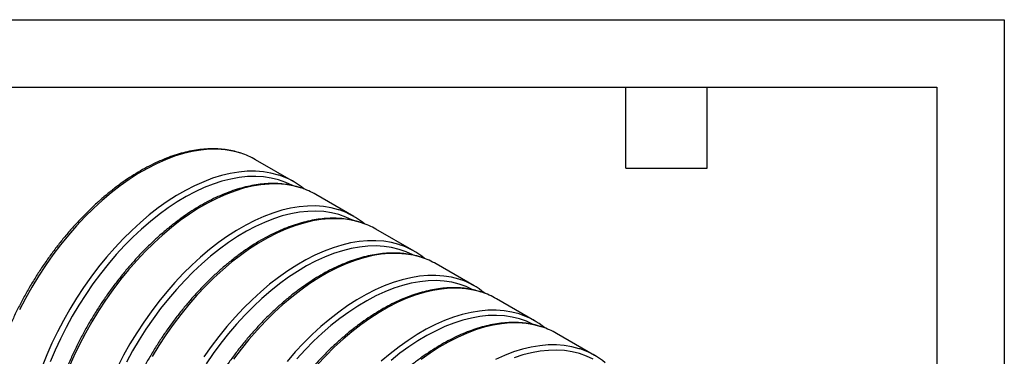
# Model space of a CAD drawing. Header units: millimetres. Extents: x 0 to 140, y 0 to 108.
# Tile 6 of 6: x 93 to 140, y 92 to 108. Entities that reach past the tile are written whole.
import ezdxf

# ---------------------------------------------------------------- set-up
doc = ezdxf.new("R2010")
doc.units = ezdxf.units.MM
doc.header["$LTSCALE"] = 0.5
doc.layers.add('TEXT', color=140, linetype='Continuous', lineweight=25)

msp = doc.modelspace()

# ---------------------------------------------------------------- linework, layer by layer
at = {"color": 7, "linetype": 'Continuous'}
for p, q in [((0.001, 107.951), (139.701, 107.951)), ((139.701, 107.951), (139.701, 0.001))]:
    msp.add_line(p, q, dxfattribs=at)
for p, q in [((106.31, 100.335), (104.518, 101.369)), ((109.138, 98.702), (107.347, 99.736)), ((111.966, 97.07), (110.175, 98.104)), ((114.795, 95.437), (113.003, 96.471)), ((117.623, 93.804), (115.832, 94.838)), ((120.451, 92.171), (118.66, 93.205))]:
    msp.add_line(p, q)
at = {"flags": 128}
for points in [[(103.832, 101.674), (103.796, 101.686), (103.449, 101.776), (103.089, 101.836), (102.716, 101.863), (102.332, 101.86), (101.938, 101.825), (101.535, 101.758), (101.124, 101.66), (100.707, 101.531), (100.285, 101.372), (99.86, 101.183), (99.433, 100.964), (99.005, 100.717), (98.577, 100.442), (98.152, 100.141), (97.73, 99.813), (97.313, 99.46), (96.902, 99.084), (96.499, 98.685), (96.105, 98.265), (95.721, 97.825), (95.348, 97.367), (94.988, 96.892), (94.642, 96.401), (94.31, 95.897), (93.995, 95.381), (93.697, 94.854), (93.416, 94.318)], [(105.623, 100.64), (105.587, 100.651), (105.241, 100.742), (104.881, 100.801), (104.508, 100.829), (104.124, 100.826), (103.729, 100.79), (103.326, 100.724), (102.916, 100.626), (102.499, 100.497), (102.077, 100.338), (101.651, 100.149), (101.224, 99.93), (100.796, 99.683), (100.369, 99.408), (99.943, 99.106), (99.522, 98.779), (99.105, 98.426), (98.694, 98.05), (98.291, 97.651), (97.896, 97.231), (97.512, 96.791), (97.139, 96.333), (96.779, 95.857), (96.433, 95.367), (96.102, 94.863), (95.786, 94.346), (95.488, 93.82), (95.208, 93.284), (94.946, 92.742), (94.705, 92.194), (94.484, 91.643)], [(106.256, 100.153), (106.246, 100.158), (105.931, 100.305), (105.6, 100.421), (105.254, 100.507), (104.895, 100.561), (104.523, 100.583), (104.141, 100.574), (103.748, 100.533), (103.346, 100.461), (102.938, 100.357), (102.523, 100.223), (102.104, 100.058), (101.681, 99.864), (101.257, 99.64), (100.833, 99.388), (100.409, 99.108), (99.988, 98.802), (99.571, 98.47), (99.159, 98.113), (98.754, 97.733), (98.357, 97.331), (97.969, 96.908), (97.591, 96.466), (97.225, 96.005), (96.873, 95.529), (96.534, 95.037), (96.211, 94.533), (95.905, 94.016), (95.616, 93.491), (95.345, 92.957), (95.093, 92.416), (94.862, 91.872)], [(106.66, 100.041), (106.624, 100.053), (106.278, 100.143), (105.918, 100.203), (105.545, 100.231), (105.161, 100.227), (104.766, 100.192), (104.363, 100.125), (103.952, 100.027), (103.535, 99.899), (103.114, 99.739), (102.688, 99.55), (102.261, 99.332), (101.833, 99.085), (101.406, 98.81), (100.98, 98.508), (100.558, 98.18), (100.142, 97.827), (99.731, 97.451), (99.328, 97.052), (98.933, 96.632), (98.549, 96.192), (98.176, 95.734), (97.816, 95.259), (97.47, 94.768), (97.139, 94.264), (96.823, 93.748), (96.525, 93.221), (96.245, 92.686), (95.983, 92.143), (95.742, 91.596)], [(108.451, 99.007), (108.415, 99.019), (108.069, 99.109), (107.709, 99.169), (107.336, 99.196), (106.952, 99.193), (106.558, 99.158), (106.155, 99.091), (105.744, 98.993), (105.327, 98.864), (104.905, 98.705), (104.48, 98.516), (104.052, 98.298), (103.624, 98.05), (103.197, 97.775), (102.772, 97.474), (102.35, 97.146), (101.933, 96.793), (101.522, 96.417), (101.119, 96.018), (100.725, 95.598), (100.341, 95.158), (99.968, 94.7), (99.608, 94.225), (99.261, 93.734), (98.93, 93.23), (98.615, 92.714), (98.316, 92.187), (98.036, 91.651)], [(109.084, 98.52), (109.074, 98.526), (108.759, 98.672), (108.428, 98.789), (108.083, 98.874), (107.724, 98.928), (107.352, 98.95), (106.969, 98.941), (106.576, 98.9), (106.175, 98.828), (105.766, 98.725), (105.351, 98.59), (104.932, 98.426), (104.51, 98.231), (104.085, 98.008), (103.661, 97.755), (103.237, 97.476), (102.816, 97.169), (102.399, 96.837), (101.987, 96.48), (101.582, 96.1), (101.185, 95.698), (100.797, 95.275), (100.419, 94.833), (100.054, 94.373), (99.701, 93.896), (99.363, 93.404), (99.04, 92.9), (98.733, 92.384), (98.444, 91.858)], [(109.488, 98.409), (109.452, 98.42), (109.106, 98.511), (108.746, 98.57), (108.373, 98.598), (107.989, 98.594), (107.595, 98.559), (107.192, 98.492), (106.781, 98.395), (106.364, 98.266), (105.942, 98.107), (105.517, 97.917), (105.089, 97.699), (104.661, 97.452), (104.234, 97.177), (103.809, 96.875), (103.387, 96.547), (102.97, 96.195), (102.559, 95.818), (102.156, 95.419), (101.762, 94.999), (101.378, 94.559), (101.005, 94.101), (100.645, 93.626), (100.298, 93.135), (99.967, 92.631), (99.652, 92.115)], [(111.28, 97.374), (111.244, 97.386), (110.897, 97.476), (110.537, 97.536), (110.165, 97.564), (109.78, 97.56), (109.386, 97.525), (108.983, 97.458), (108.572, 97.36), (108.155, 97.232), (107.733, 97.072), (107.308, 96.883), (106.881, 96.665), (106.453, 96.418), (106.025, 96.143), (105.6, 95.841), (105.178, 95.513), (104.761, 95.16), (104.351, 94.784), (103.947, 94.385), (103.553, 93.965), (103.169, 93.525), (102.796, 93.067), (102.436, 92.592), (102.09, 92.101)], [(111.913, 96.887), (111.903, 96.893), (111.588, 97.04), (111.257, 97.156), (110.911, 97.241), (110.552, 97.295), (110.18, 97.317), (109.797, 97.308), (109.404, 97.267), (109.003, 97.195), (108.594, 97.092), (108.18, 96.957), (107.76, 96.793), (107.338, 96.598), (106.914, 96.375), (106.489, 96.123), (106.066, 95.843), (105.645, 95.536), (105.228, 95.204), (104.816, 94.848), (104.411, 94.468), (104.013, 94.065), (103.625, 93.642), (103.248, 93.2), (102.882, 92.74), (102.53, 92.263), (102.191, 91.772)], [(112.317, 96.776), (112.281, 96.787), (111.934, 96.878), (111.574, 96.937), (111.202, 96.965), (110.817, 96.961), (110.423, 96.926), (110.02, 96.86), (109.609, 96.762), (109.192, 96.633), (108.77, 96.474), (108.345, 96.285), (107.918, 96.066), (107.49, 95.819), (107.062, 95.544), (106.637, 95.242), (106.215, 94.914), (105.798, 94.562), (105.388, 94.185), (104.984, 93.787), (104.59, 93.366), (104.206, 92.927), (103.833, 92.468), (103.473, 91.993)], [(114.108, 95.742), (114.072, 95.753), (113.726, 95.844), (113.366, 95.903), (112.993, 95.931), (112.609, 95.927), (112.215, 95.892), (111.811, 95.825), (111.401, 95.728), (110.984, 95.599), (110.562, 95.44), (110.137, 95.25), (109.709, 95.032), (109.281, 94.785), (108.854, 94.51), (108.428, 94.208), (108.007, 93.88), (107.59, 93.528), (107.179, 93.151), (106.776, 92.752), (106.381, 92.332), (105.997, 91.892)], [(114.741, 95.255), (114.731, 95.26), (114.416, 95.407), (114.085, 95.523), (113.74, 95.608), (113.38, 95.662), (113.009, 95.685), (112.626, 95.675), (112.233, 95.635), (111.831, 95.562), (111.423, 95.459), (111.008, 95.325), (110.589, 95.16), (110.166, 94.966), (109.742, 94.742), (109.318, 94.49), (108.894, 94.21), (108.473, 93.904), (108.056, 93.571), (107.644, 93.215), (107.239, 92.835), (106.842, 92.433), (106.454, 92.01)], [(115.145, 95.143), (115.109, 95.154), (114.763, 95.245), (114.403, 95.304), (114.03, 95.332), (113.646, 95.329), (113.251, 95.293), (112.848, 95.227), (112.438, 95.129), (112.021, 95), (111.599, 94.841), (111.173, 94.652), (110.746, 94.433), (110.318, 94.186), (109.891, 93.911), (109.465, 93.609), (109.044, 93.282), (108.627, 92.929), (108.216, 92.553), (107.813, 92.154), (107.418, 91.734)], [(116.937, 94.109), (116.901, 94.12), (116.554, 94.211), (116.194, 94.27), (115.821, 94.298), (115.437, 94.294), (115.043, 94.259), (114.64, 94.193), (114.229, 94.095), (113.812, 93.966), (113.39, 93.807), (112.965, 93.618), (112.538, 93.399), (112.109, 93.152), (111.682, 92.877), (111.257, 92.575), (110.835, 92.247), (110.418, 91.895)], [(117.569, 93.622), (117.559, 93.627), (117.244, 93.774), (116.914, 93.89), (116.568, 93.976), (116.209, 94.029), (115.837, 94.052), (115.454, 94.043), (115.061, 94.002), (114.66, 93.93), (114.251, 93.826), (113.836, 93.692), (113.417, 93.527), (112.995, 93.333), (112.571, 93.109), (112.146, 92.857), (111.723, 92.577), (111.302, 92.271), (110.884, 91.939)], [(117.973, 93.51), (117.937, 93.522), (117.591, 93.612), (117.231, 93.672), (116.858, 93.7), (116.474, 93.696), (116.08, 93.661), (115.677, 93.594), (115.266, 93.496), (114.849, 93.367), (114.427, 93.208), (114.002, 93.019), (113.574, 92.801), (113.146, 92.553), (112.719, 92.279), (112.294, 91.977)], [(119.765, 92.476), (119.729, 92.487), (119.383, 92.578), (119.022, 92.637), (118.65, 92.665), (118.266, 92.662), (117.871, 92.627), (117.468, 92.56), (117.057, 92.462), (116.64, 92.333), (116.219, 92.174), (115.793, 91.985)], [(120.388, 91.994), (120.073, 92.141), (119.742, 92.258), (119.396, 92.343), (119.037, 92.397), (118.665, 92.419), (118.282, 92.41), (117.89, 92.369), (117.488, 92.297), (117.079, 92.193), (116.665, 92.059)]]:
    msp.add_lwpolyline(points, dxfattribs=at)
for centre, radius, start, end in [((102.733, 98.273), 3.574, 60.0263, 72.0914), ((104.529, 97.251), 3.561, 50.3178, 72.1075), ((105.561, 96.64), 3.574, 60.0263, 72.0914), ((107.357, 95.619), 3.561, 50.3178, 72.1075), ((108.389, 95.008), 3.574, 60.0263, 72.0914), ((110.186, 93.986), 3.561, 50.3178, 72.1075), ((111.218, 93.375), 3.574, 60.0263, 72.0914), ((113.014, 92.353), 3.561, 50.3178, 72.1075), ((114.046, 91.742), 3.574, 60.0263, 72.0914), ((115.843, 90.72), 3.561, 50.3178, 72.1075), ((116.874, 90.109), 3.574, 60.0263, 72.0914), ((118.671, 89.088), 3.561, 50.3178, 72.1075)]:
    msp.add_arc(centre, radius, start, end)
for points, knots in [([(103.812, 101.68), (103.743, 101.703), (103.566, 101.761), (103.267, 101.823), (102.917, 101.87), (102.556, 101.888), (102.185, 101.877), (101.806, 101.838), (101.419, 101.771), (101.025, 101.676), (100.626, 101.553), (100.223, 101.402), (99.817, 101.224), (99.41, 101.02), (99.002, 100.79), (98.595, 100.536), (98.191, 100.256), (97.789, 99.954), (97.392, 99.629), (97, 99.282), (96.614, 98.915), (96.236, 98.528), (95.867, 98.123), (95.508, 97.701), (95.16, 97.263), (94.823, 96.811), (94.499, 96.345), (94.188, 95.867), (93.892, 95.378), (93.612, 94.881), (93.347, 94.375), (93.1, 93.864), (92.87, 93.347), (92.659, 92.827), (92.466, 92.305), (92.293, 91.783), (92.14, 91.262), (92.008, 90.743), (91.896, 90.229), (91.806, 89.72), (91.737, 89.218), (91.69, 88.724), (91.665, 88.24), (91.663, 87.768), (91.682, 87.308), (91.723, 86.862), (91.787, 86.431), (91.873, 86.017), (91.98, 85.621), (92.109, 85.244), (92.259, 84.887), (92.43, 84.552), (92.621, 84.239), (92.831, 83.949), (93.061, 83.686), (93.229, 83.514), (93.324, 83.437), (93.331, 83.432)], [0, 0, 0, 0, 0.011715, 0.030059, 0.048443, 0.066874, 0.085356, 0.103885, 0.122456, 0.141061, 0.159693, 0.178344, 0.197009, 0.21568, 0.234356, 0.25303, 0.271703, 0.290372, 0.309036, 0.327696, 0.346352, 0.365003, 0.383651, 0.402294, 0.420935, 0.439573, 0.458209, 0.476844, 0.495478, 0.514112, 0.532746, 0.551381, 0.570017, 0.588656, 0.607297, 0.625941, 0.644589, 0.663241, 0.681898, 0.700561, 0.719229, 0.737902, 0.756581, 0.775265, 0.793953, 0.812643, 0.831333, 0.850017, 0.868692, 0.88735, 0.905984, 0.924587, 0.943149, 0.961664, 0.980127, 0.998538, 1, 1, 1, 1]), ([(106.64, 100.047), (106.571, 100.07), (106.394, 100.128), (106.095, 100.19), (105.745, 100.237), (105.384, 100.255), (105.014, 100.244), (104.634, 100.206), (104.247, 100.138), (103.853, 100.043), (103.454, 99.92), (103.051, 99.769), (102.646, 99.592), (102.238, 99.388), (101.831, 99.158), (101.424, 98.903), (101.019, 98.624), (100.617, 98.321), (100.22, 97.996), (99.828, 97.649), (99.443, 97.282), (99.065, 96.895), (98.696, 96.491), (98.336, 96.068), (97.988, 95.631), (97.651, 95.178), (97.327, 94.712), (97.016, 94.234), (96.721, 93.746), (96.44, 93.248), (96.176, 92.743), (95.928, 92.231), (95.698, 91.714), (95.487, 91.194), (95.295, 90.672), (95.122, 90.15), (94.969, 89.629), (94.836, 89.11), (94.725, 88.596), (94.634, 88.087), (94.566, 87.585), (94.519, 87.091), (94.494, 86.608), (94.491, 86.135), (94.51, 85.675), (94.552, 85.229), (94.615, 84.799), (94.701, 84.385), (94.808, 83.988), (94.937, 83.611), (95.087, 83.254), (95.258, 82.919), (95.449, 82.606), (95.659, 82.316), (95.89, 82.053), (96.057, 81.881), (96.152, 81.805), (96.159, 81.799)], [0, 0, 0, 0, 0.011715, 0.030059, 0.048443, 0.066874, 0.085356, 0.103885, 0.122456, 0.141061, 0.159693, 0.178344, 0.197009, 0.21568, 0.234356, 0.25303, 0.271703, 0.290372, 0.309036, 0.327696, 0.346352, 0.365003, 0.383651, 0.402294, 0.420935, 0.439573, 0.458209, 0.476844, 0.495478, 0.514112, 0.532746, 0.551381, 0.570017, 0.588656, 0.607297, 0.625941, 0.644589, 0.663241, 0.681898, 0.700561, 0.719229, 0.737902, 0.756581, 0.775265, 0.793953, 0.812643, 0.831333, 0.850017, 0.868692, 0.88735, 0.905984, 0.924587, 0.943149, 0.961664, 0.980127, 0.998538, 1, 1, 1, 1]), ([(109.468, 98.414), (109.399, 98.437), (109.223, 98.495), (108.923, 98.558), (108.574, 98.604), (108.213, 98.622), (107.842, 98.612), (107.462, 98.573), (107.075, 98.506), (106.682, 98.41), (106.283, 98.287), (105.88, 98.136), (105.474, 97.959), (105.067, 97.755), (104.659, 97.525), (104.252, 97.27), (103.847, 96.991), (103.446, 96.688), (103.048, 96.363), (102.656, 96.016), (102.271, 95.649), (101.893, 95.263), (101.524, 94.858), (101.165, 94.436), (100.816, 93.998), (100.479, 93.545), (100.155, 93.079), (99.845, 92.601), (99.549, 92.113), (99.268, 91.615), (99.004, 91.11), (98.757, 90.598), (98.527, 90.081), (98.315, 89.561), (98.123, 89.039), (97.95, 88.517), (97.797, 87.996), (97.665, 87.477), (97.553, 86.963), (97.463, 86.454), (97.394, 85.952), (97.347, 85.458), (97.322, 84.975), (97.319, 84.502), (97.339, 84.042), (97.38, 83.596), (97.444, 83.166), (97.529, 82.752), (97.637, 82.356), (97.766, 81.978), (97.916, 81.622), (98.086, 81.286), (98.277, 80.973), (98.487, 80.683), (98.718, 80.421), (98.885, 80.249), (98.981, 80.172), (98.988, 80.166)], [0, 0, 0, 0, 0.0117154, 0.0300589, 0.0484428, 0.0668745, 0.0853559, 0.1038848, 0.1224556, 0.1410609, 0.159693, 0.1783445, 0.1970087, 0.2156804, 0.2343555, 0.2530303, 0.2717028, 0.2903716, 0.3090363, 0.3276964, 0.346352, 0.3650033, 0.3836506, 0.4022943, 0.420935, 0.4395731, 0.4582093, 0.4768441, 0.4954781, 0.5141119, 0.532746, 0.551381, 0.5700173, 0.5886557, 0.6072967, 0.6259409, 0.6445889, 0.6632412, 0.6818983, 0.7005607, 0.7192285, 0.737902, 0.756581, 0.7752649, 0.7939529, 0.8126433, 0.8313327, 0.8500172, 0.8686918, 0.88735, 0.9059844, 0.9245868, 0.9431488, 0.9616635, 0.9801267, 0.9985384, 1, 1, 1, 1]), ([(112.297, 96.782), (112.228, 96.804), (112.051, 96.863), (111.752, 96.925), (111.402, 96.972), (111.041, 96.989), (110.67, 96.979), (110.291, 96.94), (109.904, 96.873), (109.51, 96.777), (109.111, 96.654), (108.708, 96.504), (108.302, 96.326), (107.895, 96.122), (107.487, 95.892), (107.081, 95.637), (106.676, 95.358), (106.274, 95.055), (105.877, 94.73), (105.485, 94.384), (105.099, 94.016), (104.722, 93.63), (104.352, 93.225), (103.993, 92.803), (103.645, 92.365), (103.308, 91.912), (102.984, 91.447), (102.673, 90.969), (102.377, 90.48), (102.097, 89.982), (101.832, 89.477), (101.585, 88.965), (101.355, 88.449), (101.144, 87.929), (100.951, 87.407), (100.778, 86.884), (100.625, 86.363), (100.493, 85.845), (100.381, 85.33), (100.291, 84.821), (100.222, 84.319), (100.175, 83.826), (100.15, 83.342), (100.148, 82.87), (100.167, 82.41), (100.208, 81.964), (100.272, 81.533), (100.358, 81.119), (100.465, 80.723), (100.594, 80.346), (100.744, 79.989), (100.915, 79.653), (101.106, 79.341), (101.316, 79.051), (101.546, 78.788), (101.714, 78.616), (101.809, 78.539), (101.816, 78.533)], [0, 0, 0, 0, 0.0117154, 0.0300589, 0.0484428, 0.0668745, 0.0853559, 0.1038848, 0.1224556, 0.1410609, 0.159693, 0.1783445, 0.1970087, 0.2156804, 0.2343555, 0.2530303, 0.2717028, 0.2903716, 0.3090363, 0.3276964, 0.346352, 0.3650033, 0.3836506, 0.4022943, 0.420935, 0.4395731, 0.4582093, 0.4768441, 0.4954781, 0.5141119, 0.532746, 0.551381, 0.5700173, 0.5886557, 0.6072967, 0.6259409, 0.6445889, 0.6632412, 0.6818983, 0.7005607, 0.7192285, 0.737902, 0.756581, 0.7752649, 0.7939529, 0.8126433, 0.8313327, 0.8500172, 0.8686918, 0.88735, 0.9059844, 0.9245868, 0.9431488, 0.9616635, 0.9801267, 0.9985384, 1, 1, 1, 1]), ([(115.125, 95.149), (115.056, 95.172), (114.879, 95.23), (114.58, 95.292), (114.231, 95.339), (113.869, 95.357), (113.499, 95.346), (113.119, 95.307), (112.732, 95.24), (112.338, 95.145), (111.939, 95.022), (111.536, 94.871), (111.131, 94.693), (110.723, 94.489), (110.316, 94.259), (109.909, 94.004), (109.504, 93.725), (109.102, 93.423), (108.705, 93.098), (108.313, 92.751), (107.928, 92.384), (107.55, 91.997), (107.181, 91.592), (106.822, 91.17), (106.473, 90.732), (106.136, 90.28), (105.812, 89.814), (105.502, 89.336), (105.206, 88.847), (104.925, 88.35), (104.661, 87.844), (104.413, 87.332), (104.184, 86.816), (103.972, 86.296), (103.78, 85.774), (103.607, 85.252), (103.454, 84.73), (103.321, 84.212), (103.21, 83.697), (103.119, 83.188), (103.051, 82.686), (103.004, 82.193), (102.979, 81.709), (102.976, 81.237), (102.995, 80.777), (103.037, 80.331), (103.1, 79.9), (103.186, 79.486), (103.293, 79.09), (103.422, 78.713), (103.572, 78.356), (103.743, 78.021), (103.934, 77.708), (104.144, 77.418), (104.375, 77.155), (104.542, 76.983), (104.638, 76.906), (104.645, 76.901)], [0, 0, 0, 0, 0.0117154, 0.0300589, 0.0484428, 0.0668745, 0.0853559, 0.1038848, 0.1224556, 0.1410609, 0.159693, 0.1783445, 0.1970087, 0.2156804, 0.2343555, 0.2530303, 0.2717028, 0.2903716, 0.3090363, 0.3276964, 0.346352, 0.3650033, 0.3836506, 0.4022943, 0.420935, 0.4395731, 0.4582093, 0.4768441, 0.4954781, 0.5141119, 0.532746, 0.551381, 0.5700173, 0.5886557, 0.6072967, 0.6259409, 0.6445889, 0.6632412, 0.6818983, 0.7005607, 0.7192285, 0.737902, 0.756581, 0.7752649, 0.7939529, 0.8126433, 0.8313327, 0.8500172, 0.8686918, 0.88735, 0.9059844, 0.9245868, 0.9431488, 0.9616635, 0.9801267, 0.9985384, 1, 1, 1, 1]), ([(117.953, 93.516), (117.885, 93.539), (117.708, 93.597), (117.409, 93.659), (117.059, 93.706), (116.698, 93.724), (116.327, 93.713), (115.948, 93.674), (115.56, 93.607), (115.167, 93.512), (114.768, 93.389), (114.365, 93.238), (113.959, 93.06), (113.552, 92.856), (113.144, 92.627), (112.737, 92.372), (112.332, 92.092), (111.931, 91.79), (111.533, 91.465), (111.141, 91.118), (110.756, 90.751), (110.378, 90.364), (110.009, 89.959), (109.65, 89.537), (109.301, 89.099), (108.965, 88.647), (108.64, 88.181), (108.33, 87.703), (108.034, 87.215), (107.753, 86.717), (107.489, 86.211), (107.242, 85.7), (107.012, 85.183), (106.8, 84.663), (106.608, 84.141), (106.435, 83.619), (106.282, 83.098), (106.15, 82.579), (106.038, 82.065), (105.948, 81.556), (105.879, 81.054), (105.832, 80.56), (105.807, 80.076), (105.804, 79.604), (105.824, 79.144), (105.865, 78.698), (105.929, 78.267), (106.014, 77.853), (106.122, 77.457), (106.251, 77.08), (106.401, 76.723), (106.572, 76.388), (106.763, 76.075), (106.973, 75.785), (107.203, 75.522), (107.371, 75.35), (107.466, 75.274), (107.473, 75.268)], [0, 0, 0, 0, 0.011715, 0.030059, 0.048443, 0.066874, 0.085356, 0.103885, 0.122456, 0.141061, 0.159693, 0.178344, 0.197009, 0.21568, 0.234356, 0.25303, 0.271703, 0.290372, 0.309036, 0.327696, 0.346352, 0.365003, 0.383651, 0.402294, 0.420935, 0.439573, 0.458209, 0.476844, 0.495478, 0.514112, 0.532746, 0.551381, 0.570017, 0.588656, 0.607297, 0.625941, 0.644589, 0.663241, 0.681898, 0.700561, 0.719229, 0.737902, 0.756581, 0.775265, 0.793953, 0.812643, 0.831333, 0.850017, 0.868692, 0.88735, 0.905984, 0.924587, 0.943149, 0.961664, 0.980127, 0.998538, 1, 1, 1, 1])]:
    msp.add_open_spline(points, degree=3, knots=knots)
at = {"layer": 'TEXT'}
for p, q in [((3.175, 104.775), (136.525, 104.775)), ((121.92, 100.965), (121.92, 104.775)), ((125.73, 100.965), (125.73, 104.775)), ((136.525, 104.775), (136.525, 3.175)), ((121.92, 100.965), (125.73, 100.965))]:
    msp.add_line(p, q, dxfattribs=at)

doc.saveas('drawing.dxf')
